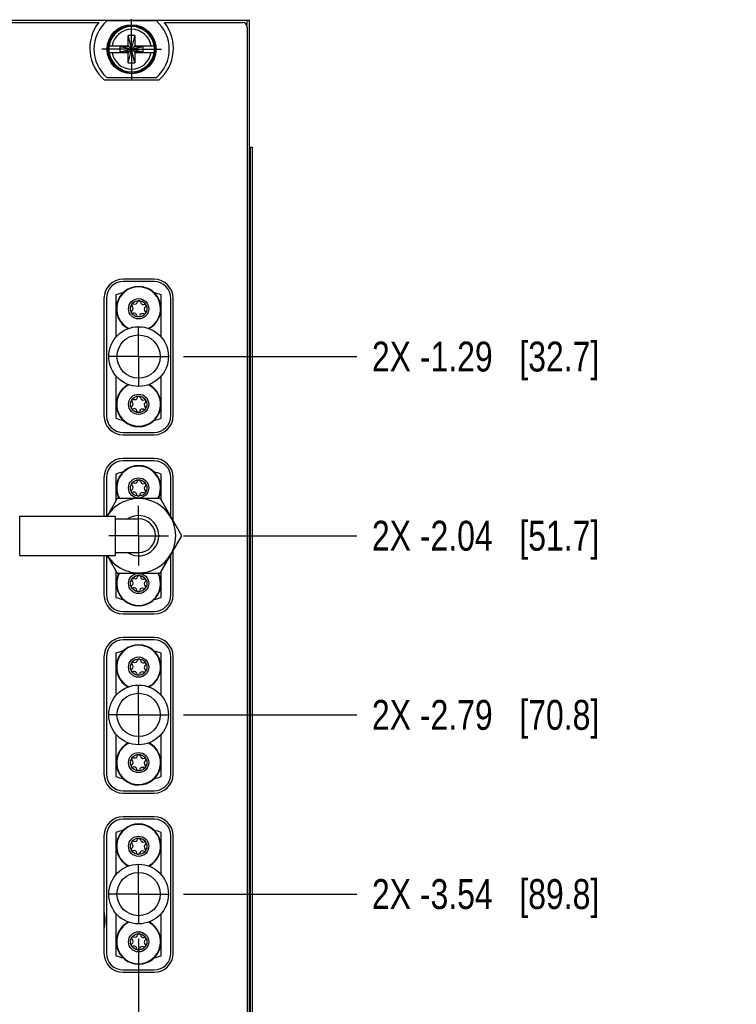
# Model space of a CAD drawing. Header units: inches. Extents: x 0.2 to 16.8, y 0.2 to 10.8.
# Tile 5 of 22: x 6.5 to 9.5, y 4.6 to 8.7. Entities that reach past the tile are written whole.
import ezdxf

# ---------------------------------------------------------------- set-up
doc = ezdxf.new("R2010")
doc.units = ezdxf.units.IN
doc.header["$LTSCALE"] = 0.935
doc.header["$MEASUREMENT"] = 0
doc.linetypes.add('CENTER', pattern=[0.6, 0.375, -0.075, 0.075, -0.075])
doc.layers.get('0').update_dxf_attribs({"linetype": 'CONTINUOUS'})
doc.layers.add('02___PRT_ALL_AXES', color=7, linetype='CONTINUOUS')
doc.layers.add('DIMENSIONS', color=7, linetype='CONTINUOUS')
doc.styles.get("Standard").update_dxf_attribs({"font": 'txt', "width": 0.8})
doc.dimstyles.new('DIMSTYLE_1', dxfattribs={"dimtxt": 0.125, "dimasz": 0.18, "dimexe": 0.125, "dimexo": 0.0625, "dimgap": 0.09, "dimtad": 0, "dimtih": 1, "dimtoh": 1, "dimzin": 4, "dimdsep": 46, "dimtxsty": 'STANDARD', "dimblk": '_FILLED', "dimblk1": '_FILLED', "dimblk2": '_FILLED', "dimcen": 0.09, "dimadec": 0, "dimazin": 0, "dimtp": 0.01, "dimtm": 0.01, "dimtfac": 1, "dimtofl": 0, "dimtmove": 0, "dimatfit": 3, "dimldrblk": '_FILLED', "dimfxl": 1, "dimtolj": 1, "dimtzin": 4, "dimarcsym": 0})

# ---------------------------------------------------------------- blocks, each defined once
blk = doc.blocks.new('*D8')
at = {"layer": 'DIMENSIONS', "color": 2, "linetype": 'CONTINUOUS'}
blk.add_line((7.1895, 7.2711), (7.9158, 7.2711), dxfattribs=at)
at = {"layer": 'DIMENSIONS', "color": 2, "linetype": 'CONTINUOUS', "insert": (7.9783, 7.3336), "char_height": 0.125, "width": 1.525, "attachment_point": 1, "line_spacing_factor": 0.9}
blk.add_mtext('2X -1.29{\\Ftxt.shx;\\W1.000000;\\H0.125000; }[32.7]', dxfattribs=at)
blk = doc.blocks.new('_FILLED')
at = {"color": 0, "linetype": 'BYBLOCK'}
blk.add_solid([(0, 0), (-1, 0.174), (-1, -0.174)], dxfattribs=at)
blk = doc.blocks.new('*D9')
at = {"layer": 'DIMENSIONS', "color": 2, "linetype": 'CONTINUOUS'}
blk.add_line((7.1895, 6.5211), (7.9158, 6.5211), dxfattribs=at)
at = {"layer": 'DIMENSIONS', "color": 2, "linetype": 'CONTINUOUS', "insert": (7.9783, 6.5836), "char_height": 0.125, "width": 1.525, "attachment_point": 1, "line_spacing_factor": 0.9}
blk.add_mtext('2X -2.04{\\Ftxt.shx;\\W1.000000;\\H0.125000; }[51.7]', dxfattribs=at)
blk = doc.blocks.new('*D10')
at = {"layer": 'DIMENSIONS', "color": 2, "linetype": 'CONTINUOUS'}
blk.add_line((7.1895, 5.7711), (7.9158, 5.7711), dxfattribs=at)
at = {"layer": 'DIMENSIONS', "color": 2, "linetype": 'CONTINUOUS', "insert": (7.9783, 5.8336), "char_height": 0.125, "width": 1.525, "attachment_point": 1, "line_spacing_factor": 0.9}
blk.add_mtext('2X -2.79{\\Ftxt.shx;\\W1.000000;\\H0.125000; }[70.8]', dxfattribs=at)
blk = doc.blocks.new('*D11')
at = {"layer": 'DIMENSIONS', "color": 2, "linetype": 'CONTINUOUS'}
blk.add_line((7.1895, 5.0211), (7.9158, 5.0211), dxfattribs=at)
at = {"layer": 'DIMENSIONS', "color": 2, "linetype": 'CONTINUOUS', "insert": (7.9783, 5.0836), "char_height": 0.125, "width": 1.525, "attachment_point": 1, "line_spacing_factor": 0.9}
blk.add_mtext('2X -3.54{\\Ftxt.shx;\\W1.000000;\\H0.125000; }[89.8]', dxfattribs=at)
blk = doc.blocks.new('*D17')
at = {"layer": 'DIMENSIONS', "color": 2, "linetype": 'CONTINUOUS'}
blk.add_line((7.4666, 8.7421), (7.4666, 9.1171), dxfattribs=at)
at = {"layer": 'DIMENSIONS', "color": 2, "linetype": 'CONTINUOUS', "insert": (7.4041, 9.1796), "char_height": 0.125, "width": 1.125, "attachment_point": 1, "rotation": 90, "line_spacing_factor": 0.9}
blk.add_mtext('2.09{\\Ftxt.shx;\\W1.000000;\\H0.125000; }[53.2]', dxfattribs=at)
blk = doc.blocks.new('*D20')
at = {"layer": 'DIMENSIONS', "color": 2, "linetype": 'CONTINUOUS'}
blk.add_line((7.0019, 4.8335), (7.0019, 3.0996), dxfattribs=at)
at = {"layer": 'DIMENSIONS', "color": 2, "linetype": 'CONTINUOUS', "insert": (6.9394, 3.0371), "char_height": 0.125, "width": 1.425, "attachment_point": 3, "rotation": 90, "line_spacing_factor": 0.9}
blk.add_mtext('4X 1.63{\\Ftxt.shx;\\W1.000000;\\H0.125000; }[41.4]', dxfattribs=at)

msp = doc.modelspace()

# ---------------------------------------------------------------- linework, layer by layer
at = {"color": 6, "linetype": 'CONTINUOUS'}
for p, q in [((5.0786, 8.6796), (7.4666, 8.6796)), ((7.0669, 7.5846), (6.9369, 7.5846)), ((6.8669, 7.5146), (6.8669, 7.0236)), ((7.1369, 7.0236), (7.1369, 7.5146)), ((6.9369, 6.9536), (7.0669, 6.9536)), ((7.0669, 6.8346), (6.9369, 6.8346)), ((6.8669, 6.7646), (6.8669, 6.6036)), ((7.1369, 6.6001), (7.1369, 6.7646)), ((6.8669, 6.4386), (6.8669, 6.2736)), ((7.1369, 6.2736), (7.1369, 6.4428)), ((6.9369, 6.2036), (7.0669, 6.2036)), ((7.0669, 6.0846), (6.9369, 6.0846)), ((6.8669, 6.0146), (6.8669, 5.5236)), ((7.1369, 5.5236), (7.1369, 6.0146)), ((6.9369, 5.4536), (7.0669, 5.4536)), ((7.0669, 5.3346), (6.9369, 5.3346)), ((6.8669, 5.2646), (6.8669, 4.7736)), ((7.1369, 4.7736), (7.1369, 5.2646)), ((6.9369, 4.7036), (7.0669, 4.7036))]:
    msp.add_line(p, q, dxfattribs=at)
at = {"color": 7, "linetype": 'CONTINUOUS'}
for p, q in [((6.3103, 8.6696), (6.8349, 8.6696)), ((7.0763, 8.6761), (6.8688, 8.6761)), ((7.1103, 8.6696), (7.4366, 8.6696)), ((6.9588, 8.5714), (6.9588, 8.6147)), ((6.9864, 8.6147), (6.9588, 8.6147)), ((6.9864, 8.6147), (6.9864, 8.5714)), ((7.4566, 8.6496), (7.4566, 3.6446)), ((6.9588, 8.5005), (6.9856, 8.6115)), ((6.9864, 8.5005), (6.9596, 8.6115)), ((6.878, 8.5714), (6.9609, 8.5714)), ((6.878, 8.5438), (6.9609, 8.5438)), ((6.9241, 8.5459), (6.9241, 8.5693)), ((6.9241, 8.5459), (7.0211, 8.5693)), ((6.9241, 8.5693), (6.9609, 8.5693)), ((6.9241, 8.5693), (7.0211, 8.5459)), ((6.9609, 8.5459), (6.9241, 8.5459)), ((6.9588, 8.5005), (6.9588, 8.5438)), ((6.9609, 8.5693), (6.9609, 8.5714)), ((6.9609, 8.5459), (6.9843, 8.5693)), ((6.9843, 8.5459), (6.9609, 8.5693)), ((6.9609, 8.5459), (6.9609, 8.5438)), ((6.9843, 8.5693), (6.9843, 8.5714)), ((6.9843, 8.5714), (7.0672, 8.5714)), ((6.9843, 8.5693), (7.0211, 8.5693)), ((6.9843, 8.5459), (6.9843, 8.5438)), ((7.0211, 8.5459), (6.9843, 8.5459)), ((6.9843, 8.5438), (7.0672, 8.5438)), ((6.9864, 8.5438), (6.9864, 8.5005)), ((7.0211, 8.5459), (7.0211, 8.5693)), ((6.9588, 8.5005), (6.9864, 8.5005)), ((7.0863, 8.4286), (6.8589, 8.4286)), ((6.8688, 8.4391), (7.0763, 8.4391)), ((7.4666, 8.1476), (7.4782, 8.1476)), ((7.4783, 4.1476), (7.4783, 8.1476)), ((7.0669, 7.5946), (6.9369, 7.5946)), ((6.8569, 7.5146), (6.8569, 7.0236)), ((6.9069, 7.5291), (6.9069, 7.3522)), ((7.0969, 7.3522), (7.0969, 7.5291)), ((7.1469, 7.0236), (7.1469, 7.5146)), ((6.9069, 7.1899), (6.9069, 7.013)), ((7.0969, 7.013), (7.0969, 7.1899)), ((6.9369, 6.9436), (7.0669, 6.9436)), ((7.0669, 6.8446), (6.9369, 6.8446)), ((6.8569, 6.7646), (6.8569, 6.6036)), ((6.9069, 6.7791), (6.9069, 6.6672)), ((7.0969, 6.6701), (7.0969, 6.7791)), ((7.1469, 6.5826), (7.1469, 6.7646)), ((6.9128, 6.6773), (6.8702, 6.6036)), ((7.0928, 6.6773), (6.9128, 6.6773)), ((7.1822, 6.5211), (7.0928, 6.6773)), ((6.5042, 6.4386), (6.5042, 6.6036)), ((6.5042, 6.6036), (6.9042, 6.6036)), ((6.9042, 6.6036), (6.9042, 6.4386)), ((6.9042, 6.5916), (7.0019, 6.5916)), ((7.0919, 6.3648), (7.1822, 6.5211)), ((6.5042, 6.4386), (6.9042, 6.4386)), ((6.8569, 6.4386), (6.8569, 6.2736)), ((6.8698, 6.4386), (6.9119, 6.3648)), ((6.9042, 6.4506), (7.0019, 6.4506)), ((7.1469, 6.2736), (7.1469, 6.4601)), ((6.9069, 6.3736), (6.9069, 6.263)), ((6.9119, 6.3648), (7.0919, 6.3648)), ((7.0969, 6.263), (7.0969, 6.3735)), ((6.9369, 6.1936), (7.0669, 6.1936)), ((7.0669, 6.0946), (6.9369, 6.0946)), ((6.9069, 6.0291), (6.9069, 5.8522)), ((7.0969, 5.8522), (7.0969, 6.0291)), ((6.8569, 6.0146), (6.8569, 5.5236)), ((7.1469, 5.5236), (7.1469, 6.0146)), ((6.9069, 5.6899), (6.9069, 5.513)), ((7.0969, 5.513), (7.0969, 5.6899)), ((6.9369, 5.4436), (7.0669, 5.4436)), ((7.0669, 5.3446), (6.9369, 5.3446)), ((6.9069, 5.2791), (6.9069, 5.1022)), ((7.0969, 5.1022), (7.0969, 5.2791)), ((6.8569, 5.2646), (6.8569, 4.7736)), ((7.1469, 4.7736), (7.1469, 5.2646)), ((6.9069, 4.9399), (6.9069, 4.763)), ((7.0969, 4.763), (7.0969, 4.9399)), ((6.9369, 4.6936), (7.0669, 4.6936))]:
    msp.add_line(p, q, dxfattribs=at)
at = {"color": 9, "linetype": 'CONTINUOUS'}
for p, q in [((7.4546, 8.6796), (7.4546, 8.658)), ((7.4666, 3.6126), (7.4666, 8.6796)), ((7.4695, 4.1476), (7.4695, 8.1476))]:
    msp.add_line(p, q, dxfattribs=at)
at = {"color": 7, "linetype": 'CONTINUOUS'}
for centre, radius in [((6.9726, 8.5576), 0.1025), ((6.9726, 8.5576), 0.098), ((7.0019, 7.4711), 0.0424), ((7.0019, 7.4711), 0.0344), ((7.0019, 7.2711), 0.125), ((7.0019, 7.2711), 0.0905), ((7.0019, 7.0711), 0.0424), ((7.0019, 7.0711), 0.0344), ((7.0019, 6.7211), 0.0424), ((7.0019, 6.7211), 0.0344), ((7.0019, 6.3211), 0.0424), ((7.0019, 6.3211), 0.0344), ((7.0019, 5.9711), 0.0424), ((7.0019, 5.9711), 0.0344), ((7.0019, 5.7711), 0.125), ((7.0019, 5.7711), 0.0905), ((7.0019, 5.5711), 0.0424), ((7.0019, 5.5711), 0.0344), ((7.0019, 5.2211), 0.0424), ((7.0019, 5.2211), 0.0344), ((7.0019, 5.0211), 0.125), ((7.0019, 5.0211), 0.0905), ((7.0019, 4.8211), 0.0424), ((7.0019, 4.8211), 0.0344)]:
    msp.add_circle(centre, radius, dxfattribs=at)
for centre, radius, start, end in [((6.9726, 8.5616), 0.175, 141.8922, 229.4642), ((6.9726, 8.5576), 0.1575, 131.203, 228.797), ((6.9726, 8.5576), 0.1575, 311.203, 48.797), ((6.9726, 8.5616), 0.175, 310.5358, 38.1078), ((7.4366, 8.6496), 0.02, 0, 90), ((6.9726, 8.5576), 0.0956, 171.7166, 188.2834), ((6.9726, 8.5576), 0.0956, 351.7166, 8.2834), ((6.9369, 7.5146), 0.08, 90, 180), ((7.0669, 7.5146), 0.08, 0, 90), ((7.0019, 7.4711), 0.0935, 297.5787, 242.3836), ((7.0019, 7.2711), 0.275, 103.6491, 110.2095), ((7.0035, 7.4994), 0.00591, 3.6642, 169.9244), ((7.0019, 7.2711), 0.275, 69.7905, 76.3437), ((6.9766, 7.4583), 0.00591, 123.6642, 289.9244), ((6.9782, 7.4866), 0.00591, 63.6642, 229.9244), ((6.9668, 7.473), 0.0118, 303.6642, 49.9244), ((6.9861, 7.5025), 0.0118, 243.6642, 349.9244), ((7.0212, 7.5005), 0.0118, 183.6642, 289.9244), ((7.0257, 7.4556), 0.00591, 243.6642, 49.9244), ((7.0273, 7.4839), 0.00591, 303.6642, 109.9244), ((7.0371, 7.4691), 0.0118, 123.6642, 229.9244), ((6.9827, 7.4416), 0.0118, 3.6642, 109.9244), ((7.0004, 7.4428), 0.00591, 183.6642, 349.9244), ((7.0178, 7.4397), 0.0118, 63.6642, 169.9244), ((7.0019, 7.0711), 0.0935, 117.5787, 62.35), ((6.9782, 7.0866), 0.00591, 63.6642, 229.9244), ((6.9861, 7.1025), 0.0118, 243.6642, 349.9244), ((7.0035, 7.0994), 0.00591, 3.6642, 169.9244), ((7.0212, 7.1005), 0.0118, 183.6642, 289.9244), ((7.0273, 7.0839), 0.00591, 303.6642, 109.9244), ((6.9766, 7.0583), 0.00591, 123.6642, 289.9244), ((6.9668, 7.073), 0.0118, 303.6642, 49.9244), ((6.9827, 7.0416), 0.0118, 3.6642, 109.9244), ((7.0178, 7.0397), 0.0118, 63.6642, 169.9244), ((7.0257, 7.0556), 0.00591, 243.6642, 49.9244), ((7.0371, 7.0691), 0.0118, 123.6642, 229.9244), ((6.9369, 7.0236), 0.08, 180, 270), ((7.0019, 7.2711), 0.275, 249.7905, 256.3499), ((7.0004, 7.0428), 0.00591, 183.6642, 349.9244), ((7.0669, 7.0236), 0.08, 270, 360), ((7.0019, 7.2711), 0.275, 283.6602, 290.2095), ((6.9369, 6.7646), 0.08, 90, 180), ((7.0669, 6.7646), 0.08, 0, 90), ((7.0019, 6.7211), 0.0935, 331.9647, 207.9073), ((7.0019, 6.5211), 0.275, 103.667, 110.2095), ((7.0019, 6.5211), 0.275, 69.7905, 76.3323), ((6.9782, 6.7366), 0.00591, 63.6642, 229.9244), ((6.9668, 6.723), 0.0118, 303.6642, 49.9244), ((6.9861, 6.7525), 0.0118, 243.6642, 349.9244), ((7.0035, 6.7494), 0.00591, 3.6642, 169.9244), ((7.0212, 6.7505), 0.0118, 183.6642, 289.9244), ((7.0273, 6.7339), 0.00591, 303.6642, 109.9244), ((7.0371, 6.7191), 0.0118, 123.6642, 229.9244), ((6.9766, 6.7083), 0.00591, 123.6642, 289.9244), ((6.9827, 6.6916), 0.0118, 3.6642, 109.9244), ((7.0004, 6.6928), 0.00591, 183.6642, 349.9244), ((7.0178, 6.6897), 0.0118, 63.6642, 169.9244), ((7.0257, 6.7056), 0.00591, 243.6642, 49.9244), ((7.0019, 6.5211), 0.1554, 212.0657, 147.922), ((7.0019, 6.5211), 0.0845, 236.5486, 123.4513), ((7.0019, 6.5211), 0.0705, 270, 90), ((7.0019, 6.3211), 0.0935, 151.9647, 28.1916), ((6.9861, 6.3525), 0.0118, 243.6642, 349.9244), ((7.0035, 6.3494), 0.00591, 3.6642, 169.9244), ((7.0212, 6.3505), 0.0118, 183.6642, 289.9244), ((6.9766, 6.3083), 0.00591, 123.6642, 289.9244), ((6.9782, 6.3366), 0.00591, 63.6642, 229.9244), ((6.9668, 6.323), 0.0118, 303.6642, 49.9244), ((7.0257, 6.3056), 0.00591, 243.6642, 49.9244), ((7.0273, 6.3339), 0.00591, 303.6642, 109.9244), ((7.0371, 6.3191), 0.0118, 123.6642, 229.9244), ((6.9369, 6.2736), 0.08, 180, 270), ((6.9827, 6.2916), 0.0118, 3.6642, 109.9244), ((7.0004, 6.2928), 0.00591, 183.6642, 349.9244), ((7.0178, 6.2897), 0.0118, 63.6642, 169.9244), ((7.0669, 6.2736), 0.08, 270, 360), ((7.0019, 6.5211), 0.275, 249.7905, 256.3296), ((7.0019, 6.5211), 0.275, 283.6766, 290.2095), ((6.9369, 6.0146), 0.08, 90, 180), ((7.0019, 5.9711), 0.0935, 297.5787, 242.3468), ((7.0669, 6.0146), 0.08, 0, 90), ((7.0019, 5.7711), 0.275, 103.667, 110.2095), ((7.0019, 5.7711), 0.275, 69.7905, 76.3323), ((6.9782, 5.9866), 0.00591, 63.6642, 229.9244), ((6.9668, 5.973), 0.0118, 303.6642, 49.9244), ((6.9861, 6.0025), 0.0118, 243.6642, 349.9244), ((7.0035, 5.9994), 0.00591, 3.6642, 169.9244), ((7.0212, 6.0005), 0.0118, 183.6642, 289.9244), ((7.0273, 5.9839), 0.00591, 303.6642, 109.9244), ((7.0371, 5.9691), 0.0118, 123.6642, 229.9244), ((6.9766, 5.9583), 0.00591, 123.6642, 289.9244), ((6.9827, 5.9416), 0.0118, 3.6642, 109.9244), ((7.0004, 5.9428), 0.00591, 183.6642, 349.9244), ((7.0178, 5.9397), 0.0118, 63.6642, 169.9244), ((7.0257, 5.9556), 0.00591, 243.6642, 49.9244), ((7.0019, 5.5711), 0.0935, 117.5787, 62.7793), ((6.9782, 5.5866), 0.00591, 63.6642, 229.9244), ((6.9668, 5.573), 0.0118, 303.6642, 49.9244), ((6.9861, 5.6025), 0.0118, 243.6642, 349.9244), ((7.0035, 5.5994), 0.00591, 3.6642, 169.9244), ((7.0212, 5.6005), 0.0118, 183.6642, 289.9244), ((7.0273, 5.5839), 0.00591, 303.6642, 109.9244), ((7.0371, 5.5691), 0.0118, 123.6642, 229.9244), ((6.9369, 5.5236), 0.08, 180, 270), ((6.9766, 5.5583), 0.00591, 123.6642, 289.9244), ((6.9827, 5.5416), 0.0118, 3.6642, 109.9244), ((7.0004, 5.5428), 0.00591, 183.6642, 349.9244), ((7.0178, 5.5397), 0.0118, 63.6642, 169.9244), ((7.0257, 5.5556), 0.00591, 243.6642, 49.9244), ((7.0669, 5.5236), 0.08, 270, 360), ((7.0019, 5.7711), 0.275, 249.7905, 256.3323), ((7.0019, 5.7711), 0.275, 283.667, 290.2095), ((6.9369, 5.2646), 0.08, 90, 180), ((7.0669, 5.2646), 0.08, 0, 90), ((7.0019, 5.0211), 0.275, 103.667, 110.2095), ((7.0019, 5.2211), 0.0935, 297.6501, 242.3468), ((7.0019, 5.0211), 0.275, 69.7905, 76.3323), ((6.9782, 5.2366), 0.00591, 63.6642, 229.9244), ((6.9861, 5.2525), 0.0118, 243.6642, 349.9244), ((7.0035, 5.2494), 0.00591, 3.6642, 169.9244), ((7.0212, 5.2505), 0.0118, 183.6642, 289.9244), ((7.0273, 5.2339), 0.00591, 303.6642, 109.9244), ((6.9766, 5.2083), 0.00591, 123.6642, 289.9244), ((6.9668, 5.223), 0.0118, 303.6642, 49.9244), ((6.9827, 5.1916), 0.0118, 3.6642, 109.9244), ((7.0178, 5.1897), 0.0118, 63.6642, 169.9244), ((7.0257, 5.2056), 0.00591, 243.6642, 49.9244), ((7.0371, 5.2191), 0.0118, 123.6642, 229.9244), ((7.0004, 5.1928), 0.00591, 183.6642, 349.9244), ((7.0019, 4.8211), 0.0935, 117.5787, 62.7793), ((6.9782, 4.8366), 0.00591, 63.6642, 229.9244), ((6.9668, 4.823), 0.0118, 303.6642, 49.9244), ((6.9861, 4.8525), 0.0118, 243.6642, 349.9244), ((7.0035, 4.8494), 0.00591, 3.6642, 169.9244), ((7.0212, 4.8505), 0.0118, 183.6642, 289.9244), ((7.0273, 4.8339), 0.00591, 303.6642, 109.9244), ((7.0371, 4.8191), 0.0118, 123.6642, 229.9244), ((6.9766, 4.8083), 0.00591, 123.6642, 289.9244), ((6.9827, 4.7916), 0.0118, 3.6642, 109.9244), ((7.0004, 4.7928), 0.00591, 183.6642, 349.9244), ((7.0178, 4.7897), 0.0118, 63.6642, 169.9244), ((7.0257, 4.8056), 0.00591, 243.6642, 49.9244), ((6.9369, 4.7736), 0.08, 180, 270), ((7.0019, 5.0211), 0.275, 249.7905, 256.3323), ((7.0669, 4.7736), 0.08, 270, 360), ((7.0019, 5.0211), 0.275, 283.667, 290.2095)]:
    msp.add_arc(centre, radius, start, end, dxfattribs=at)
at = {"color": 9, "linetype": 'CONTINUOUS'}
for centre, radius, start, end in [((6.9726, 8.5576), 0.0947, 8.3637, 171.6363), ((6.9726, 8.5576), 0.0832, 9.5336, 170.4664), ((6.9726, 8.5576), 0.0947, 188.3637, 351.6363), ((6.9726, 8.5576), 0.0832, 189.5336, 350.4664), ((7.0019, 7.4711), 0.0917, 296.7943, 243.3917), ((7.0019, 7.0711), 0.0917, 116.7943, 63.4021), ((7.0019, 6.7211), 0.0917, 331.5071, 208.497), ((7.0019, 6.3211), 0.0917, 151.9145, 28.4893), ((7.0019, 5.9711), 0.0917, 296.7943, 243.3949), ((7.0019, 5.5711), 0.0917, 116.7943, 63.395), ((7.0019, 5.2211), 0.0917, 296.7943, 243.3949), ((7.0019, 4.8211), 0.0917, 116.7943, 63.395)]:
    msp.add_arc(centre, radius, start, end, dxfattribs=at)
at = {"color": 6, "linetype": 'CONTINUOUS'}
for centre, radius, start, end in [((6.9369, 7.5146), 0.07, 90, 180), ((7.0669, 7.5146), 0.07, 0, 90), ((6.9369, 7.0236), 0.07, 180, 270), ((7.0669, 7.0236), 0.07, 270, 360), ((6.9369, 6.7646), 0.07, 90, 180), ((7.0669, 6.7646), 0.07, 0, 90), ((6.9369, 6.2736), 0.07, 180, 270), ((7.0669, 6.2736), 0.07, 270, 360), ((6.9369, 6.0146), 0.07, 90, 180), ((7.0669, 6.0146), 0.07, 0, 90), ((6.9369, 5.5236), 0.07, 180, 270), ((7.0669, 5.5236), 0.07, 270, 360), ((6.9369, 5.2646), 0.07, 90, 180), ((7.0669, 5.2646), 0.07, 0, 90), ((6.7239, 4.9111), 0.1385, 344.1485, 15.8519), ((6.9369, 4.7736), 0.07, 180, 270), ((7.0669, 4.7736), 0.07, 270, 360)]:
    msp.add_arc(centre, radius, start, end, dxfattribs=at)
at = {"layer": '02___PRT_ALL_AXES', "color": 7, "linetype": 'CENTER'}
for p, q in [((6.9726, 8.5576), (6.9726, 8.6827)), ((6.9726, 8.5576), (6.8475, 8.5576)), ((6.9726, 8.5576), (6.9726, 8.4325)), ((6.9726, 8.5576), (7.0977, 8.5576)), ((7.0019, 7.2711), (7.0019, 7.3962)), ((7.0019, 7.2711), (6.8768, 7.2711)), ((7.0019, 7.2711), (7.0019, 7.146)), ((7.0019, 7.2711), (7.127, 7.2711)), ((7.0019, 6.5211), (7.0019, 6.6462)), ((7.0019, 6.5211), (6.8768, 6.5211)), ((7.0019, 6.5211), (7.127, 6.5211)), ((7.0019, 6.5211), (7.0019, 6.396)), ((7.0019, 5.7711), (7.0019, 5.8962)), ((7.0019, 5.7711), (6.8768, 5.7711)), ((7.0019, 5.7711), (7.127, 5.7711)), ((7.0019, 5.7711), (7.0019, 5.646)), ((7.0019, 5.0211), (7.0019, 5.1462)), ((7.0019, 5.0211), (6.8768, 5.0211)), ((7.0019, 5.0211), (7.127, 5.0211)), ((7.0019, 5.0211), (7.0019, 4.896))]:
    msp.add_line(p, q, dxfattribs=at)

# ---------------------------------------------------------------- dimensions: what is measured, and where the dimension line sits
at = {"layer": 'DIMENSIONS', "color": 2, "linetype": 'CONTINUOUS'}
dim = msp.add_ordinate_dim(feature_location=(7.4666, 8.7421), offset=(0, 0.375), dtype=1, origin=(5.3726, 8.6796), dimstyle='DIMSTYLE_1', override={"dimtad": 1, "dimtih": 0, "dimtoh": 0}, dxfattribs=at)
dim.commit()
dim.dimension.update_dxf_attribs({"geometry": '*D17', "text_midpoint": (7.4666, 9.7421)})
for feature_location, offset, dtype, origin, text, picture, middle in [((7.1895, 7.2711), (0.7263, 0), 0, (7.127, 8.5576), '2X -<>', '*D8', (8.7408, 7.2711)), ((7.1895, 6.5211), (0.7263, 0), 0, (7.127, 8.5576), '2X -<>', '*D9', (8.7408, 6.5211)), ((7.1895, 5.7711), (0.7263, 0), 0, (7.127, 8.5576), '2X -<>', '*D10', (8.7408, 5.7711)), ((7.1895, 5.0211), (0.7263, 0), 0, (7.127, 8.5576), '2X -<>', '*D11', (8.7408, 5.0211)), ((7.0019, 4.8335), (0, -1.7338), 1, (5.3726, 4.896), '4X <>', '*D20', (7.0019, 2.3246))]:
    dim = msp.add_ordinate_dim(feature_location=feature_location, offset=offset, dtype=dtype, origin=origin, text=text, dimstyle='DIMSTYLE_1', override={"dimtad": 1, "dimtih": 0, "dimtoh": 0}, dxfattribs=at)
    dim.commit()
    dim.dimension.update_dxf_attribs({"geometry": picture, "text_midpoint": middle})

doc.saveas('drawing.dxf')
